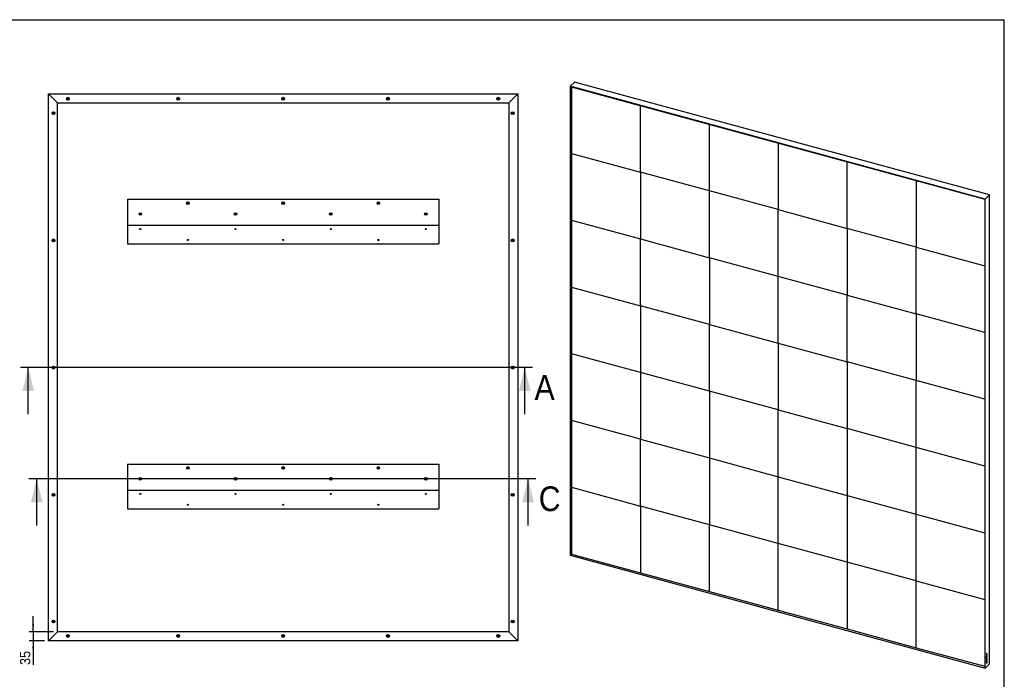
# Model space of a CAD drawing. Header units: millimetres. Extents: x 81 to 6231, y 23 to 4328.
# Tile 3 of 3: x 2438 to 6231, y 1787 to 4328. Entities that reach past the tile are written whole.
import ezdxf

# ---------------------------------------------------------------- set-up
doc = ezdxf.new("R2010")
doc.units = ezdxf.units.MM
doc.header["$LTSCALE"] = 15
doc.linetypes.add('SLD-Solido', pattern=[0])
for name, color, linetype in [('QUOTE', 1, 'SLD-Solido'), ('SCHIZZI', 9, 'Continuous'), ('SEZIONI', 9, 'SLD-Solido')]:
    doc.layers.add(name, color=color, linetype=linetype)
doc.styles.add('SLDTEXTSTYLE0', font='GOTHIC.TTF', dxfattribs={"width": 0.913})
doc.dimstyles.new('SLDDIMSTYLE1', dxfattribs={"dimtxt": 39.6875, "dimasz": 30, "dimexe": 0, "dimexo": 0.0625, "dimgap": 9.921875, "dimtad": 1, "dimdec": 1, "dimrnd": 1e-09, "dimzin": 12, "dimdsep": 46, "dimtxsty": 'SLDTEXTSTYLE0', "dimsah": 1, "dimcen": 0.09, "dimadec": 0, "dimazin": 3, "dimtfac": 1, "dimtdec": 1, "dimtmove": 0, "dimatfit": 0, "dimfxl": 1, "dimfrac": 2, "dimtolj": 1, "dimtzin": 12, "dimarcsym": 0})

# ---------------------------------------------------------------- blocks, each defined once
blk = doc.blocks.new('_D_5')
at = {"layer": 'QUOTE', "transparency": 16777216}
for p, q in [((2490.3, 1970), (2490.3, 2030)), ((2569.1, 1970), (2475.3, 1970)), ((2534.1, 1935), (2475.3, 1935)), ((2490.3, 1970), (2490.3, 1935)), ((2490.3, 1935), (2490.3, 1842.6))]:
    blk.add_line(p, q, dxfattribs=at)
for points in [[(2490.3, 1970), (2494, 2000), (2486.5, 2000)], [(2490.3, 1935), (2486.5, 1905), (2494, 1905)]]:
    blk.add_solid(points, dxfattribs=at)
at = {"layer": 'QUOTE', "transparency": 16777216, "insert": (2439.6, 1842.6), "char_height": 39.69, "attachment_point": 1, "rotation": 90, "style": 'SLDTEXTSTYLE0'}
blk.add_mtext('35', dxfattribs=at)

msp = doc.modelspace()

# ---------------------------------------------------------------- linework, layer by layer
for p, q in [((4575.04, 4087.84), (4558.71, 4071.9)), ((6157.74, 3637.32), (4558.71, 4071.9)), ((4558.71, 4071.9), (4558.71, 2264.99)), ((4562.45, 4069.07), (6155.63, 3636.08)), ((4564.58, 4068.49), (4564.58, 3812.64)), ((6174.07, 3653.26), (4575.04, 4087.84)), ((2549.13, 4042.99), (4357.13, 4042.99)), ((2549.13, 4042.99), (2584.13, 4007.99)), ((2549.13, 1934.99), (2549.13, 4042.99)), ((2621.71, 4023.96), (2621.71, 4023.02)), ((2623.66, 4023.96), (2621.71, 4023.96)), ((2621.71, 4023.02), (2623.66, 4023.02)), ((2624.6, 4025.9), (2623.66, 4025.9)), ((2623.66, 4025.9), (2623.66, 4023.96)), ((2623.66, 4023.02), (2623.66, 4021.07)), ((2623.66, 4021.07), (2624.6, 4021.07)), ((2624.6, 4023.96), (2624.6, 4025.9)), ((2626.54, 4023.96), (2624.6, 4023.96)), ((2624.6, 4023.02), (2626.54, 4023.02)), ((2624.6, 4021.07), (2624.6, 4023.02)), ((2626.54, 4023.02), (2626.54, 4023.96)), ((3048.51, 4023.74), (3046.72, 4022.99)), ((3046.72, 4022.99), (3047.08, 4022.12)), ((3047.08, 4022.12), (3048.88, 4022.87)), ((3048.63, 4025.9), (3047.76, 4025.53)), ((3047.76, 4025.53), (3048.51, 4023.74)), ((3049.38, 4024.11), (3048.63, 4025.9)), ((3048.88, 4022.87), (3049.63, 4021.08)), ((3051.17, 4024.86), (3049.38, 4024.11)), ((3049.63, 4021.08), (3050.5, 4021.44)), ((3049.74, 4023.24), (3051.54, 4023.99)), ((3050.5, 4021.44), (3049.74, 4023.24)), ((3051.54, 4023.99), (3051.17, 4024.86)), ((3452.51, 4023.74), (3450.72, 4023)), ((3450.72, 4023), (3451.08, 4022.13)), ((3451.08, 4022.13), (3452.87, 4022.87)), ((3452.64, 4025.9), (3451.77, 4025.54)), ((3451.77, 4025.54), (3452.51, 4023.74)), ((3453.38, 4024.11), (3452.64, 4025.9)), ((3452.87, 4022.87), (3453.62, 4021.08)), ((3455.18, 4024.85), (3453.38, 4024.11)), ((3453.62, 4021.08), (3454.49, 4021.44)), ((3453.74, 4023.23), (3455.54, 4023.98)), ((3454.49, 4021.44), (3453.74, 4023.23)), ((3455.54, 4023.98), (3455.18, 4024.85)), ((3856.51, 4023.74), (3854.72, 4023)), ((3854.72, 4023), (3855.08, 4022.13)), ((3855.08, 4022.13), (3856.87, 4022.87)), ((3856.64, 4025.9), (3855.77, 4025.54)), ((3855.77, 4025.54), (3856.51, 4023.74)), ((3857.38, 4024.11), (3856.64, 4025.9)), ((3856.87, 4022.87), (3857.62, 4021.08)), ((3859.18, 4024.85), (3857.38, 4024.11)), ((3857.62, 4021.08), (3858.49, 4021.44)), ((3857.74, 4023.23), (3859.54, 4023.98)), ((3858.49, 4021.44), (3857.74, 4023.23)), ((3859.54, 4023.98), (3859.18, 4024.85)), ((4281.63, 4023.93), (4279.69, 4023.82)), ((4279.69, 4023.82), (4279.74, 4022.88)), ((4279.74, 4022.88), (4281.68, 4022.99)), ((4282.45, 4025.93), (4281.51, 4025.87)), ((4281.51, 4025.87), (4281.63, 4023.93)), ((4281.68, 4022.99), (4281.8, 4021.05)), ((4281.8, 4021.05), (4282.74, 4021.11)), ((4282.57, 4023.99), (4282.45, 4025.93)), ((4284.51, 4024.1), (4282.57, 4023.99)), ((4282.63, 4023.05), (4284.57, 4023.16)), ((4282.74, 4021.11), (4282.63, 4023.05)), ((4284.57, 4023.16), (4284.51, 4024.1)), ((4322.13, 4007.99), (4357.13, 4042.99)), ((4357.13, 4042.99), (4357.13, 1934.99)), ((2584.13, 4007.99), (4322.13, 4007.99)), ((2584.13, 1969.99), (2584.13, 4007.99)), ((4322.13, 4007.99), (4322.13, 1969.99)), ((4829.9, 3740.53), (4829.9, 3996.38)), ((2568.01, 3968.24), (2566.22, 3967.5)), ((2566.22, 3967.5), (2566.58, 3966.63)), ((2566.58, 3966.63), (2568.37, 3967.37)), ((2568.14, 3970.4), (2567.27, 3970.04)), ((2567.27, 3970.04), (2568.01, 3968.24)), ((2568.88, 3968.61), (2568.14, 3970.4)), ((2568.37, 3967.37), (2569.12, 3965.58)), ((2570.68, 3969.35), (2568.88, 3968.61)), ((2569.12, 3965.58), (2569.99, 3965.94)), ((2569.24, 3967.73), (2571.04, 3968.48)), ((2569.99, 3965.94), (2569.24, 3967.73)), ((2571.04, 3968.48), (2570.68, 3969.35)), ((4336.21, 3970), (4335.56, 3969.32)), ((4335.56, 3969.32), (4336.96, 3967.97)), ((4336.96, 3967.97), (4335.62, 3966.57)), ((4335.62, 3966.57), (4336.3, 3965.92)), ((4337.61, 3968.66), (4336.21, 3970)), ((4336.3, 3965.92), (4337.64, 3967.32)), ((4338.96, 3970.06), (4337.61, 3968.66)), ((4337.64, 3967.32), (4339.05, 3965.98)), ((4338.29, 3968), (4339.64, 3969.41)), ((4339.7, 3966.66), (4338.29, 3968)), ((4339.64, 3969.41), (4338.96, 3970.06)), ((4339.05, 3965.98), (4339.7, 3966.66)), ((5095.23, 3668.42), (5095.23, 3924.27)), ((5360.55, 3852.16), (5360.55, 3596.31)), ((4564.58, 3812.64), (4829.9, 3740.53)), ((4564.58, 3812.64), (4564.58, 3555.49)), ((5625.88, 3524.2), (5625.88, 3780.05)), ((5095.23, 3668.42), (4829.9, 3740.53)), ((4829.9, 3740.53), (4829.9, 3483.38)), ((5891.21, 3707.94), (5891.21, 3452.09)), ((5095.23, 3411.27), (5095.23, 3668.42)), ((5360.55, 3596.31), (5095.23, 3668.42)), ((6174.07, 3653.26), (6157.74, 3637.32)), ((6174.07, 1846.35), (6174.07, 3653.26)), ((2853.13, 3636.49), (2853.13, 3536.49)), ((2853.13, 3636.49), (4053.13, 3636.49)), ((3085.84, 3621.74), (3084.05, 3621)), ((3084.05, 3621), (3084.41, 3620.13)), ((3084.41, 3620.13), (3086.21, 3620.87)), ((3085.97, 3623.9), (3085.1, 3623.54)), ((3085.1, 3623.54), (3085.84, 3621.74)), ((3086.72, 3622.11), (3085.97, 3623.9)), ((3086.21, 3620.87), (3086.95, 3619.08)), ((3088.51, 3622.85), (3086.72, 3622.11)), ((3086.95, 3619.08), (3087.82, 3619.44)), ((3087.08, 3621.23), (3088.87, 3621.98)), ((3087.82, 3619.44), (3087.08, 3621.23)), ((3088.87, 3621.98), (3088.51, 3622.85)), ((3452.51, 3621.74), (3450.72, 3621)), ((3450.72, 3621), (3451.08, 3620.13)), ((3451.08, 3620.13), (3452.87, 3620.87)), ((3452.64, 3623.9), (3451.77, 3623.54)), ((3451.77, 3623.54), (3452.51, 3621.74)), ((3453.38, 3622.11), (3452.64, 3623.9)), ((3452.87, 3620.87), (3453.62, 3619.08)), ((3455.18, 3622.85), (3453.38, 3622.11)), ((3453.62, 3619.08), (3454.49, 3619.44)), ((3453.74, 3621.23), (3455.54, 3621.98)), ((3454.49, 3619.44), (3453.74, 3621.23)), ((3455.54, 3621.98), (3455.18, 3622.85)), ((3819.18, 3621.74), (3817.38, 3621)), ((3817.38, 3621), (3817.74, 3620.13)), ((3817.74, 3620.13), (3819.54, 3620.87)), ((3819.3, 3623.9), (3818.43, 3623.54)), ((3818.43, 3623.54), (3819.18, 3621.74)), ((3820.05, 3622.11), (3819.3, 3623.9)), ((3819.54, 3620.87), (3820.28, 3619.08)), ((3821.84, 3622.85), (3820.05, 3622.11)), ((3820.28, 3619.08), (3821.15, 3619.44)), ((3820.41, 3621.23), (3822.21, 3621.98)), ((3821.15, 3619.44), (3820.41, 3621.23)), ((3822.21, 3621.98), (3821.84, 3622.85)), ((4053.13, 3636.49), (4053.13, 3536.49)), ((6155.6, 3636.08), (6155.6, 1835.26)), ((6157.74, 1830.41), (6157.74, 3637.32)), ((2901.65, 3581.46), (2901.02, 3580.76)), ((2901.02, 3580.76), (2902.46, 3579.46)), ((2902.46, 3579.46), (2901.16, 3578.01)), ((2901.16, 3578.01), (2901.86, 3577.38)), ((2903.09, 3580.16), (2901.65, 3581.46)), ((2901.86, 3577.38), (2903.16, 3578.82)), ((2904.4, 3581.6), (2903.09, 3580.16)), ((2903.16, 3578.82), (2904.6, 3577.52)), ((2903.79, 3579.52), (2905.1, 3580.97)), ((2905.24, 3578.22), (2903.79, 3579.52)), ((2905.1, 3580.97), (2904.4, 3581.6)), ((2904.6, 3577.52), (2905.24, 3578.22)), ((3269.18, 3579.74), (3267.38, 3579)), ((3267.38, 3579), (3267.74, 3578.13)), ((3267.74, 3578.13), (3269.54, 3578.87)), ((3269.3, 3581.9), (3268.43, 3581.54)), ((3268.43, 3581.54), (3269.18, 3579.74)), ((3270.05, 3580.11), (3269.3, 3581.9)), ((3269.54, 3578.87), (3270.28, 3577.08)), ((3271.84, 3580.85), (3270.05, 3580.11)), ((3270.28, 3577.08), (3271.15, 3577.44)), ((3270.41, 3579.23), (3272.21, 3579.98)), ((3271.15, 3577.44), (3270.41, 3579.23)), ((3272.21, 3579.98), (3271.84, 3580.85)), ((3635.84, 3579.74), (3634.05, 3579)), ((3634.05, 3579), (3634.41, 3578.13)), ((3634.41, 3578.13), (3636.21, 3578.87)), ((3635.97, 3581.9), (3635.1, 3581.54)), ((3635.1, 3581.54), (3635.84, 3579.74)), ((3636.72, 3580.11), (3635.97, 3581.9)), ((3636.21, 3578.87), (3636.95, 3577.08)), ((3638.51, 3580.85), (3636.72, 3580.11)), ((3636.95, 3577.08), (3637.82, 3577.44)), ((3637.08, 3579.23), (3638.87, 3579.98)), ((3637.82, 3577.44), (3637.08, 3579.23)), ((3638.87, 3579.98), (3638.51, 3580.85)), ((4002.51, 3579.74), (4000.72, 3579)), ((4000.72, 3579), (4001.08, 3578.13)), ((4001.08, 3578.13), (4002.87, 3578.87)), ((4002.64, 3581.9), (4001.77, 3581.54)), ((4001.77, 3581.54), (4002.51, 3579.74)), ((4003.38, 3580.11), (4002.64, 3581.9)), ((4002.87, 3578.87), (4003.62, 3577.08)), ((4005.18, 3580.85), (4003.38, 3580.11)), ((4003.62, 3577.08), (4004.49, 3577.44)), ((4003.74, 3579.23), (4005.54, 3579.98)), ((4004.49, 3577.44), (4003.74, 3579.23)), ((4005.54, 3579.98), (4005.18, 3580.85)), ((5360.55, 3339.16), (5360.55, 3596.31)), ((5360.55, 3596.31), (5625.88, 3524.2)), ((2853.13, 3536.49), (4053.13, 3536.49)), ((2853.13, 3536.49), (2853.13, 3464.49)), ((4053.13, 3536.49), (4053.13, 3464.49)), ((4564.58, 3555.49), (4829.9, 3483.38)), ((4564.58, 3555.49), (4564.58, 3298.34)), ((5891.21, 3452.09), (5625.88, 3524.2)), ((5625.88, 3524.2), (5625.88, 3267.05)), ((2568.01, 3478.24), (2566.22, 3477.5)), ((2566.22, 3477.5), (2566.58, 3476.63)), ((2566.58, 3476.63), (2568.37, 3477.37)), ((2568.14, 3480.4), (2567.27, 3480.04)), ((2567.27, 3480.04), (2568.01, 3478.24)), ((2568.88, 3478.61), (2568.14, 3480.4)), ((2568.37, 3477.37), (2569.12, 3475.58)), ((2570.68, 3479.35), (2568.88, 3478.61)), ((2569.12, 3475.58), (2569.99, 3475.94)), ((2569.24, 3477.73), (2571.04, 3478.48)), ((2569.99, 3475.94), (2569.24, 3477.73)), ((2571.04, 3478.48), (2570.68, 3479.35)), ((2853.13, 3464.49), (4053.13, 3464.49)), ((4337.01, 3478.24), (4335.22, 3477.5)), ((4335.22, 3477.5), (4335.58, 3476.63)), ((4335.58, 3476.63), (4337.37, 3477.37)), ((4337.14, 3480.4), (4336.27, 3480.04)), ((4336.27, 3480.04), (4337.01, 3478.24)), ((4337.88, 3478.61), (4337.14, 3480.4)), ((4337.37, 3477.37), (4338.12, 3475.58)), ((4339.68, 3479.35), (4337.88, 3478.61)), ((4338.12, 3475.58), (4338.99, 3475.94)), ((4338.24, 3477.73), (4340.04, 3478.48)), ((4338.99, 3475.94), (4338.24, 3477.73)), ((4340.04, 3478.48), (4339.68, 3479.35)), ((4829.9, 3483.38), (5095.23, 3411.27)), ((4829.9, 3226.23), (4829.9, 3483.38)), ((5891.21, 3452.09), (6155.6, 3380.23)), ((5891.21, 3194.94), (5891.21, 3452.09)), ((5360.55, 3339.16), (5095.23, 3411.27)), ((5095.23, 3411.27), (5095.23, 3154.12)), ((5360.55, 3082.01), (5360.55, 3339.16)), ((5625.88, 3267.05), (5360.55, 3339.16)), ((4564.58, 3298.34), (4829.9, 3226.23)), ((4564.58, 3298.34), (4564.58, 3041.19)), ((5625.88, 3009.9), (5625.88, 3267.05)), ((5625.88, 3267.05), (5891.21, 3194.94)), ((5095.23, 3154.12), (4829.9, 3226.23)), ((4829.9, 3226.23), (4829.9, 2969.08)), ((6155.6, 3123.08), (5891.21, 3194.94)), ((5891.21, 3194.94), (5891.21, 2937.79)), ((5095.23, 3154.12), (5360.55, 3082.01)), ((5095.23, 2896.97), (5095.23, 3154.12)), ((5360.55, 3082.01), (5625.88, 3009.9)), ((5360.55, 3082.01), (5360.55, 2824.86)), ((4829.9, 2969.08), (4564.58, 3041.19)), ((4564.58, 3041.19), (4564.58, 2784.04)), ((5891.21, 2937.79), (5625.88, 3009.9)), ((5625.88, 3009.9), (5625.88, 2752.75)), ((2568.01, 2988.24), (2566.22, 2987.5)), ((2566.22, 2987.5), (2566.58, 2986.63)), ((2566.58, 2986.63), (2568.37, 2987.37)), ((2568.14, 2990.4), (2567.27, 2990.04)), ((2567.27, 2990.04), (2568.01, 2988.24)), ((2568.88, 2988.61), (2568.14, 2990.4)), ((2568.37, 2987.37), (2569.12, 2985.58)), ((2570.68, 2989.35), (2568.88, 2988.61)), ((2569.12, 2985.58), (2569.99, 2985.94)), ((2569.24, 2987.73), (2571.04, 2988.48)), ((2569.99, 2985.94), (2569.24, 2987.73)), ((2571.04, 2988.48), (2570.68, 2989.35)), ((4337.01, 2988.24), (4335.22, 2987.5)), ((4335.22, 2987.5), (4335.58, 2986.63)), ((4335.58, 2986.63), (4337.37, 2987.37)), ((4337.14, 2990.4), (4336.27, 2990.04)), ((4336.27, 2990.04), (4337.01, 2988.24)), ((4337.88, 2988.61), (4337.14, 2990.4)), ((4337.37, 2987.37), (4338.12, 2985.58)), ((4339.68, 2989.35), (4337.88, 2988.61)), ((4338.12, 2985.58), (4338.99, 2985.94)), ((4338.24, 2987.73), (4340.04, 2988.48)), ((4338.99, 2985.94), (4338.24, 2987.73)), ((4340.04, 2988.48), (4339.68, 2989.35)), ((5095.23, 2896.97), (4829.9, 2969.08)), ((4829.9, 2969.08), (4829.9, 2711.93)), ((5891.21, 2680.64), (5891.21, 2937.79)), ((6155.6, 2865.93), (5891.21, 2937.79)), ((5360.55, 2824.86), (5095.23, 2896.97)), ((5095.23, 2896.97), (5095.23, 2639.82)), ((5360.55, 2567.71), (5360.55, 2824.86)), ((5360.55, 2824.86), (5625.88, 2752.75)), ((4829.9, 2711.93), (4564.58, 2784.04)), ((4564.58, 2784.04), (4564.58, 2526.89)), ((5891.21, 2680.64), (5625.88, 2752.75)), ((5625.88, 2752.75), (5625.88, 2495.6)), ((4829.9, 2454.78), (4829.9, 2711.93)), ((4829.9, 2711.93), (5095.23, 2639.82)), ((5891.21, 2423.49), (5891.21, 2680.64)), ((6155.6, 2608.78), (5891.21, 2680.64)), ((5095.23, 2639.82), (5360.55, 2567.71)), ((5095.23, 2639.82), (5095.23, 2382.67)), ((2853.13, 2616.49), (4053.13, 2616.49)), ((2853.13, 2616.49), (2853.13, 2516.49)), ((3085.84, 2601.74), (3084.05, 2601)), ((3084.05, 2601), (3084.41, 2600.13)), ((3084.41, 2600.13), (3086.21, 2600.87)), ((3085.97, 2603.9), (3085.1, 2603.54)), ((3085.1, 2603.54), (3085.84, 2601.74)), ((3086.72, 2602.11), (3085.97, 2603.9)), ((3086.21, 2600.87), (3086.95, 2599.08)), ((3088.51, 2602.85), (3086.72, 2602.11)), ((3086.95, 2599.08), (3087.82, 2599.44)), ((3087.08, 2601.23), (3088.87, 2601.98)), ((3087.82, 2599.44), (3087.08, 2601.23)), ((3088.87, 2601.98), (3088.51, 2602.85)), ((3452.51, 2601.74), (3450.72, 2601)), ((3450.72, 2601), (3451.08, 2600.13)), ((3451.08, 2600.13), (3452.87, 2600.87)), ((3452.64, 2603.9), (3451.77, 2603.54)), ((3451.77, 2603.54), (3452.51, 2601.74)), ((3453.38, 2602.11), (3452.64, 2603.9)), ((3452.87, 2600.87), (3453.62, 2599.08)), ((3455.18, 2602.85), (3453.38, 2602.11)), ((3453.62, 2599.08), (3454.49, 2599.44)), ((3453.74, 2601.23), (3455.54, 2601.98)), ((3454.49, 2599.44), (3453.74, 2601.23)), ((3455.54, 2601.98), (3455.18, 2602.85)), ((3819.32, 2601.96), (3817.38, 2601.96)), ((3817.38, 2601.96), (3817.38, 2601.02)), ((3817.38, 2601.02), (3819.32, 2601.02)), ((3820.27, 2603.9), (3819.32, 2603.9)), ((3819.32, 2603.9), (3819.32, 2601.96)), ((3819.32, 2601.02), (3819.32, 2599.07)), ((3819.32, 2599.07), (3820.27, 2599.07)), ((3820.27, 2601.96), (3820.27, 2603.9)), ((3822.21, 2601.96), (3820.27, 2601.96)), ((3820.27, 2599.07), (3820.27, 2601.02)), ((3820.27, 2601.02), (3822.21, 2601.02)), ((3822.21, 2601.02), (3822.21, 2601.96)), ((4053.13, 2616.49), (4053.13, 2516.49)), ((2902.51, 2559.74), (2900.72, 2559)), ((2900.72, 2559), (2901.08, 2558.13)), ((2901.08, 2558.13), (2902.87, 2558.87)), ((2902.64, 2561.9), (2901.77, 2561.54)), ((2901.77, 2561.54), (2902.51, 2559.74)), ((2903.38, 2560.11), (2902.64, 2561.9)), ((2902.87, 2558.87), (2903.62, 2557.08)), ((2905.18, 2560.85), (2903.38, 2560.11)), ((2903.62, 2557.08), (2904.49, 2557.44)), ((2903.74, 2559.23), (2905.54, 2559.98)), ((2904.49, 2557.44), (2903.74, 2559.23)), ((2905.54, 2559.98), (2905.18, 2560.85)), ((3269.18, 2559.74), (3267.38, 2559)), ((3267.38, 2559), (3267.74, 2558.13)), ((3267.74, 2558.13), (3269.54, 2558.87)), ((3269.3, 2561.9), (3268.43, 2561.54)), ((3268.43, 2561.54), (3269.18, 2559.74)), ((3270.05, 2560.11), (3269.3, 2561.9)), ((3269.54, 2558.87), (3270.28, 2557.08)), ((3271.84, 2560.85), (3270.05, 2560.11)), ((3270.28, 2557.08), (3271.15, 2557.44)), ((3270.41, 2559.23), (3272.21, 2559.98)), ((3271.15, 2557.44), (3270.41, 2559.23)), ((3272.21, 2559.98), (3271.84, 2560.85)), ((3635.99, 2559.96), (3634.05, 2559.96)), ((3634.05, 2559.96), (3634.05, 2559.02)), ((3634.05, 2559.02), (3635.99, 2559.02)), ((3636.93, 2561.9), (3635.99, 2561.9)), ((3635.99, 2561.9), (3635.99, 2559.96)), ((3635.99, 2559.02), (3635.99, 2557.07)), ((3635.99, 2557.07), (3636.93, 2557.07)), ((3636.93, 2559.96), (3636.93, 2561.9)), ((3638.88, 2559.96), (3636.93, 2559.96)), ((3636.93, 2557.07), (3636.93, 2559.02)), ((3636.93, 2559.02), (3638.88, 2559.02)), ((3638.88, 2559.02), (3638.88, 2559.96)), ((4002.66, 2559.96), (4000.71, 2559.96)), ((4000.71, 2559.96), (4000.71, 2559.02)), ((4000.71, 2559.02), (4002.66, 2559.02)), ((4003.6, 2561.9), (4002.66, 2561.9)), ((4002.66, 2561.9), (4002.66, 2559.96)), ((4002.66, 2559.02), (4002.66, 2557.07)), ((4002.66, 2557.07), (4003.6, 2557.07)), ((4003.6, 2559.96), (4003.6, 2561.9)), ((4005.54, 2559.96), (4003.6, 2559.96)), ((4003.6, 2557.07), (4003.6, 2559.02)), ((4003.6, 2559.02), (4005.54, 2559.02)), ((4005.54, 2559.02), (4005.54, 2559.96)), ((5360.55, 2310.56), (5360.55, 2567.71)), ((5360.55, 2567.71), (5625.88, 2495.6)), ((2853.13, 2516.49), (2853.13, 2444.49)), ((2853.13, 2516.49), (4053.13, 2516.49)), ((4053.13, 2516.49), (4053.13, 2444.49)), ((4564.58, 2526.89), (4829.9, 2454.78)), ((4564.58, 2526.89), (4564.58, 2269.74)), ((2568.01, 2498.24), (2566.22, 2497.5)), ((2566.22, 2497.5), (2566.58, 2496.63)), ((2566.58, 2496.63), (2568.37, 2497.37)), ((2568.14, 2500.4), (2567.27, 2500.04)), ((2567.27, 2500.04), (2568.01, 2498.24)), ((2568.88, 2498.61), (2568.14, 2500.4)), ((2568.37, 2497.37), (2569.12, 2495.58)), ((2570.68, 2499.35), (2568.88, 2498.61)), ((2569.12, 2495.58), (2569.99, 2495.94)), ((2569.24, 2497.73), (2571.04, 2498.48)), ((2569.99, 2495.94), (2569.24, 2497.73)), ((2571.04, 2498.48), (2570.68, 2499.35)), ((4337.01, 2498.24), (4335.22, 2497.5)), ((4335.22, 2497.5), (4335.58, 2496.63)), ((4335.58, 2496.63), (4337.37, 2497.37)), ((4337.14, 2500.4), (4336.27, 2500.04)), ((4336.27, 2500.04), (4337.01, 2498.24)), ((4337.88, 2498.61), (4337.14, 2500.4)), ((4337.37, 2497.37), (4338.12, 2495.58)), ((4339.68, 2499.35), (4337.88, 2498.61)), ((4338.12, 2495.58), (4338.99, 2495.94)), ((4338.24, 2497.73), (4340.04, 2498.48)), ((4338.99, 2495.94), (4338.24, 2497.73)), ((4340.04, 2498.48), (4339.68, 2499.35)), ((5625.88, 2495.6), (5891.21, 2423.49)), ((5625.88, 2495.6), (5625.88, 2238.45)), ((2853.13, 2444.49), (4053.13, 2444.49)), ((5095.23, 2382.67), (4829.9, 2454.78)), ((4829.9, 2454.78), (4829.9, 2197.63)), ((5891.21, 2423.49), (6155.6, 2351.63)), ((5891.21, 2166.34), (5891.21, 2423.49)), ((5095.23, 2125.52), (5095.23, 2382.67)), ((5360.55, 2310.56), (5095.23, 2382.67)), ((5360.55, 2053.41), (5360.55, 2310.56)), ((5625.88, 2238.45), (5360.55, 2310.56)), ((4558.71, 2264.99), (6157.74, 1830.41)), ((4564.11, 2269.28), (4564.58, 2269.74)), ((4564.58, 2269.74), (4829.9, 2197.63)), ((5891.21, 2166.34), (5625.88, 2238.45)), ((5625.88, 2238.45), (5625.88, 1981.3)), ((4829.9, 2197.63), (5095.23, 2125.52)), ((5891.21, 1909.19), (5891.21, 2166.34)), ((5891.21, 2166.34), (6155.6, 2094.48)), ((5095.23, 2125.52), (5360.55, 2053.41)), ((5360.55, 2053.41), (5625.88, 1981.3)), ((2568.01, 2010.24), (2566.22, 2009.5)), ((2568.14, 2012.4), (2567.27, 2012.04)), ((2567.27, 2012.04), (2568.01, 2010.24)), ((2568.88, 2010.61), (2568.14, 2012.4)), ((2570.68, 2011.35), (2568.88, 2010.61)), ((2569.24, 2009.73), (2571.04, 2010.48)), ((2571.04, 2010.48), (2570.68, 2011.35)), ((4337.01, 2010.24), (4335.22, 2009.5)), ((4337.14, 2012.4), (4336.27, 2012.04)), ((4336.27, 2012.04), (4337.01, 2010.24)), ((4337.88, 2010.61), (4337.14, 2012.4)), ((4339.68, 2011.35), (4337.88, 2010.61)), ((4338.24, 2009.73), (4340.04, 2010.48)), ((4340.04, 2010.48), (4339.68, 2011.35)), ((2566.22, 2009.5), (2566.58, 2008.63)), ((2566.58, 2008.63), (2568.37, 2009.37)), ((2568.37, 2009.37), (2569.12, 2007.58)), ((2569.12, 2007.58), (2569.99, 2007.94)), ((2569.99, 2007.94), (2569.24, 2009.73)), ((4335.22, 2009.5), (4335.58, 2008.63)), ((4335.58, 2008.63), (4337.37, 2009.37)), ((4337.37, 2009.37), (4338.12, 2007.58)), ((4338.12, 2007.58), (4338.99, 2007.94)), ((4338.99, 2007.94), (4338.24, 2009.73)), ((5625.88, 1981.3), (5891.21, 1909.19)), ((2584.13, 1969.99), (2549.13, 1934.99)), ((4357.13, 1934.99), (2549.13, 1934.99)), ((4322.13, 1969.99), (2584.13, 1969.99)), ((2623.51, 1954.74), (2621.72, 1954)), ((2621.72, 1954), (2622.08, 1953.13)), ((2622.08, 1953.13), (2623.87, 1953.87)), ((2623.64, 1956.9), (2622.77, 1956.54)), ((2622.77, 1956.54), (2623.51, 1954.74)), ((2624.38, 1955.11), (2623.64, 1956.9)), ((2623.87, 1953.87), (2624.62, 1952.08)), ((2626.18, 1955.85), (2624.38, 1955.11)), ((2624.62, 1952.08), (2625.49, 1952.44)), ((2624.74, 1954.23), (2626.54, 1954.98)), ((2625.49, 1952.44), (2624.74, 1954.23)), ((2626.54, 1954.98), (2626.18, 1955.85)), ((3048.51, 1954.74), (3046.72, 1954)), ((3046.72, 1954), (3047.08, 1953.13)), ((3047.08, 1953.13), (3048.87, 1953.87)), ((3048.64, 1956.9), (3047.77, 1956.54)), ((3047.77, 1956.54), (3048.51, 1954.74)), ((3049.38, 1955.11), (3048.64, 1956.9)), ((3048.87, 1953.87), (3049.62, 1952.08)), ((3051.18, 1955.85), (3049.38, 1955.11)), ((3049.62, 1952.08), (3050.49, 1952.44)), ((3049.74, 1954.23), (3051.54, 1954.98)), ((3050.49, 1952.44), (3049.74, 1954.23)), ((3051.54, 1954.98), (3051.18, 1955.85)), ((3452.51, 1954.74), (3450.72, 1954)), ((3450.72, 1954), (3451.08, 1953.13)), ((3451.08, 1953.13), (3452.87, 1953.87)), ((3452.64, 1956.9), (3451.77, 1956.54)), ((3451.77, 1956.54), (3452.51, 1954.74)), ((3453.38, 1955.11), (3452.64, 1956.9)), ((3452.87, 1953.87), (3453.62, 1952.08)), ((3455.18, 1955.85), (3453.38, 1955.11)), ((3453.62, 1952.08), (3454.49, 1952.44)), ((3453.74, 1954.23), (3455.54, 1954.98)), ((3454.49, 1952.44), (3453.74, 1954.23)), ((3455.54, 1954.98), (3455.18, 1955.85)), ((3856.51, 1954.74), (3854.72, 1954)), ((3854.72, 1954), (3855.08, 1953.13)), ((3855.08, 1953.13), (3856.87, 1953.87)), ((3856.64, 1956.9), (3855.77, 1956.54)), ((3855.77, 1956.54), (3856.51, 1954.74)), ((3857.38, 1955.11), (3856.64, 1956.9)), ((3856.87, 1953.87), (3857.62, 1952.08)), ((3859.18, 1955.85), (3857.38, 1955.11)), ((3857.62, 1952.08), (3858.49, 1952.44)), ((3857.74, 1954.23), (3859.54, 1954.98)), ((3858.49, 1952.44), (3857.74, 1954.23)), ((3859.54, 1954.98), (3859.18, 1955.85)), ((4281.51, 1954.74), (4279.72, 1954)), ((4279.72, 1954), (4280.08, 1953.13)), ((4280.08, 1953.13), (4281.87, 1953.87)), ((4281.64, 1956.9), (4280.77, 1956.54)), ((4280.77, 1956.54), (4281.51, 1954.74)), ((4282.38, 1955.11), (4281.64, 1956.9)), ((4281.87, 1953.87), (4282.62, 1952.08)), ((4284.18, 1955.85), (4282.38, 1955.11)), ((4282.62, 1952.08), (4283.49, 1952.44)), ((4282.74, 1954.23), (4284.54, 1954.98)), ((4283.49, 1952.44), (4282.74, 1954.23)), ((4284.54, 1954.98), (4284.18, 1955.85)), ((4357.13, 1934.99), (4322.13, 1969.99)), ((5891.21, 1909.19), (6155.6, 1837.33)), ((6164.45, 1865.31), (6162.39, 1861.65)), ((6162.39, 1861.65), (6162.39, 1861.64)), ((6162.39, 1861.64), (6162.39, 1861.01)), ((6162.39, 1861.05), (6164.36, 1861.39)), ((6162.39, 1861.01), (6164.45, 1861.37)), ((6164.45, 1888.32), (6162.4, 1886.32)), ((6162.4, 1885.74), (6164.36, 1887.65)), ((6162.4, 1885.63), (6164.45, 1887.63)), ((6162.4, 1886.32), (6162.4, 1885.63)), ((6164.11, 1883.85), (6162.4, 1882.19)), ((6162.4, 1881.6), (6164.36, 1883.52)), ((6162.4, 1881.49), (6164.45, 1883.5)), ((6162.4, 1882.19), (6162.4, 1881.49)), ((6164.11, 1879.75), (6162.4, 1878.09)), ((6162.4, 1877.51), (6164.36, 1879.42)), ((6162.4, 1877.4), (6164.45, 1879.4)), ((6162.4, 1878.09), (6162.4, 1877.4)), ((6162.74, 1876.16), (6162.4, 1875.83)), ((6162.4, 1875.83), (6162.4, 1873.03)), ((6162.4, 1873.14), (6164.36, 1875.05)), ((6162.4, 1873.03), (6164.45, 1875.03)), ((6162.75, 1871.91), (6162.4, 1871.57)), ((6162.4, 1871.57), (6162.4, 1868.51)), ((6162.4, 1868.62), (6162.66, 1868.87)), ((6162.4, 1868.51), (6162.75, 1868.85)), ((6162.64, 1867.44), (6162.63, 1867.42)), ((6162.92, 1867.35), (6162.64, 1867.44)), ((6162.83, 1867.37), (6162.64, 1867.44)), ((6162.65, 1874.07), (6162.65, 1876.07)), ((6162.65, 1874.07), (6162.74, 1874.05)), ((6162.66, 1870.75), (6162.66, 1871.83)), ((6162.66, 1870.06), (6164.36, 1871.72)), ((6162.66, 1870.75), (6162.75, 1870.73)), ((6162.66, 1868.87), (6162.66, 1870.06)), ((6162.66, 1870.06), (6162.75, 1870.03)), ((6162.66, 1868.87), (6162.75, 1868.85)), ((6162.88, 1858.36), (6162.68, 1858.48)), ((6162.97, 1858.33), (6162.69, 1858.51)), ((6162.69, 1858.51), (6162.69, 1858.49)), ((6162.74, 1874.05), (6162.74, 1876.16)), ((6163.25, 1874.55), (6162.74, 1874.05)), ((6164.45, 1872.39), (6162.75, 1870.73)), ((6162.75, 1870.73), (6162.75, 1871.91)), ((6162.75, 1870.03), (6164.45, 1871.69)), ((6162.75, 1868.85), (6162.75, 1870.03)), ((6163.54, 1863.16), (6162.76, 1861.79)), ((6162.76, 1861.79), (6162.85, 1861.76)), ((6162.83, 1867.35), (6162.83, 1867.37)), ((6162.83, 1867.37), (6162.92, 1867.35)), ((6163.63, 1863.14), (6162.85, 1861.76)), ((6162.85, 1861.76), (6163.63, 1861.91)), ((6162.88, 1865.12), (6162.89, 1865.13)), ((6162.92, 1867.33), (6162.92, 1867.35)), ((6162.95, 1865.77), (6162.94, 1865.76)), ((6162.97, 1865.1), (6162.98, 1865.1)), ((6163.59, 1876.75), (6163.25, 1876.42)), ((6163.25, 1876.42), (6163.25, 1874.55)), ((6163.5, 1874.9), (6163.5, 1876.66)), ((6163.5, 1874.9), (6163.59, 1874.88)), ((6163.54, 1863.16), (6163.63, 1863.14)), ((6163.59, 1874.88), (6163.59, 1876.75)), ((6164.11, 1875.39), (6163.59, 1874.88)), ((6163.63, 1861.91), (6163.63, 1863.14)), ((6163.81, 1868.11), (6163.81, 1868.11)), ((6163.87, 1868.75), (6163.86, 1868.74)), ((6163.87, 1863.75), (6164.36, 1864.6)), ((6163.87, 1862.01), (6163.87, 1863.75)), ((6163.87, 1863.75), (6163.96, 1863.72)), ((6163.87, 1862.01), (6163.96, 1861.98)), ((6164.12, 1859.93), (6163.87, 1859.24)), ((6163.87, 1859.24), (6163.88, 1859.23)), ((6163.88, 1866.26), (6163.88, 1866.24)), ((6163.88, 1866.24), (6164.15, 1866.09)), ((6163.89, 1868.08), (6163.9, 1868.09)), ((6163.96, 1863.72), (6164.45, 1864.58)), ((6163.96, 1861.98), (6163.96, 1863.72)), ((6164.45, 1862.08), (6163.96, 1861.98)), ((6164.45, 1886.15), (6164.11, 1885.81)), ((6164.11, 1885.81), (6164.11, 1883.85)), ((6164.45, 1882.05), (6164.11, 1881.71)), ((6164.11, 1881.71), (6164.11, 1879.75)), ((6164.45, 1877.86), (6164.11, 1877.53)), ((6164.11, 1877.53), (6164.11, 1875.39)), ((6164.12, 1859.92), (6164.12, 1859.93)), ((6164.15, 1866.09), (6164.15, 1866.11)), ((6164.36, 1887.65), (6164.36, 1888.24)), ((6164.36, 1887.65), (6164.45, 1887.63)), ((6164.36, 1883.52), (6164.36, 1886.06)), ((6164.36, 1883.52), (6164.45, 1883.5)), ((6164.36, 1879.42), (6164.36, 1881.97)), ((6164.36, 1879.42), (6164.45, 1879.4)), ((6164.36, 1875.05), (6164.36, 1877.77)), ((6164.36, 1875.05), (6164.45, 1875.03)), ((6164.36, 1871.72), (6164.36, 1872.3)), ((6164.36, 1871.72), (6164.45, 1871.69)), ((6164.36, 1864.6), (6164.36, 1865.15)), ((6164.36, 1864.6), (6164.45, 1864.58)), ((6164.36, 1861.39), (6164.36, 1862.06)), ((6164.36, 1861.39), (6164.45, 1861.37)), ((6164.45, 1887.63), (6164.45, 1888.32)), ((6164.45, 1883.5), (6164.45, 1886.15)), ((6164.45, 1879.4), (6164.45, 1882.05)), ((6164.45, 1875.03), (6164.45, 1877.86)), ((6164.45, 1871.69), (6164.45, 1872.39)), ((6164.45, 1864.58), (6164.45, 1865.31)), ((6164.45, 1861.37), (6164.45, 1862.08)), ((6174.07, 1846.35), (6157.74, 1830.41)), ((6162.47, 1857.71), (6161.85, 1857.62)), ((6161.85, 1857.62), (6161.85, 1857.1)), ((6161.85, 1857.14), (6162.3, 1857.2)), ((6161.85, 1857.1), (6162.39, 1857.18)), ((6162.3, 1857.2), (6162.39, 1857.18)), ((6162.4, 1847.93), (6164.36, 1849.85)), ((6162.4, 1847.82), (6164.45, 1849.82)), ((6162.4, 1849.23), (6162.4, 1847.82)), ((6162.64, 1853.96), (6162.42, 1853.74)), ((6162.42, 1853.74), (6162.42, 1852.17)), ((6162.42, 1852.28), (6163.47, 1853.3)), ((6162.42, 1852.17), (6163.55, 1853.28)), ((6162.55, 1852.86), (6162.55, 1853.87)), ((6162.55, 1852.86), (6162.64, 1852.84)), ((6163.86, 1857.42), (6162.63, 1857.25)), ((6162.63, 1857.25), (6162.72, 1857.22)), ((6162.64, 1852.84), (6162.64, 1853.96)), ((6162.87, 1853.07), (6162.64, 1852.84)), ((6162.66, 1849.59), (6162.66, 1848.88)), ((6162.66, 1848.88), (6162.75, 1848.85)), ((6162.72, 1857.78), (6162.8, 1857.76)), ((6163.95, 1857.39), (6162.72, 1857.22)), ((6162.75, 1848.85), (6164.11, 1850.18)), ((6162.75, 1849.57), (6162.75, 1848.85)), ((6164.09, 1857.94), (6162.8, 1857.76)), ((6163.09, 1854.27), (6162.87, 1854.05)), ((6162.87, 1854.05), (6162.87, 1853.07)), ((6162.88, 1858.34), (6162.88, 1858.36)), ((6162.88, 1858.36), (6162.97, 1858.33)), ((6162.96, 1858.31), (6162.97, 1858.33)), ((6163, 1853.31), (6163, 1854.18)), ((6163, 1853.31), (6163.09, 1853.28)), ((6163.09, 1853.28), (6163.09, 1854.27)), ((6163.33, 1853.52), (6163.09, 1853.28)), ((6163.55, 1854.87), (6163.33, 1854.65)), ((6163.33, 1854.65), (6163.33, 1853.52)), ((6163.34, 1855.82), (6163.34, 1855.83)), ((6163.34, 1851.54), (6163.34, 1851.53)), ((6163.42, 1856.52), (6163.43, 1856.52)), ((6163.43, 1852.23), (6163.42, 1852.23)), ((6163.43, 1855.8), (6163.43, 1855.8)), ((6163.43, 1851.51), (6163.43, 1851.51)), ((6163.47, 1853.3), (6163.47, 1854.78)), ((6163.47, 1853.3), (6163.55, 1853.28)), ((6163.55, 1853.28), (6163.55, 1854.87)), ((6163.86, 1857.42), (6163.95, 1857.39)), ((6164.11, 1850.18), (6164.11, 1850.9)), ((6164.21, 1857.46), (6164.88, 1857.56)), ((6164.21, 1857.46), (6164.3, 1857.44)), ((6164.3, 1857.44), (6164.97, 1857.53)), ((6164.33, 1858.01), (6164.42, 1857.98)), ((6164.36, 1849.85), (6164.36, 1851.26)), ((6164.36, 1849.85), (6164.45, 1849.82)), ((6164.97, 1858.06), (6164.42, 1857.98)), ((6164.45, 1849.82), (6164.45, 1851.23)), ((6164.88, 1857.56), (6164.88, 1858.05)), ((6164.88, 1857.56), (6164.97, 1857.53)), ((6164.97, 1857.53), (6164.97, 1858.06))]:
    msp.add_line(p, q)
for centre, radius in [((2624.13, 4023.49), 5.5), ((2624.13, 4023.49), 4.5), ((3049.13, 4023.49), 5.5), ((3049.13, 4023.49), 4.5), ((3453.13, 4023.49), 5.5), ((3453.13, 4023.49), 4.5), ((3857.13, 4023.49), 5.5), ((3857.13, 4023.49), 4.5), ((4282.13, 4023.49), 5.5), ((4282.13, 4023.49), 4.5), ((2568.63, 3967.99), 5.5), ((2568.63, 3967.99), 4.5), ((4337.63, 3967.99), 5.5), ((4337.63, 3967.99), 4.5), ((3086.46, 3621.49), 5), ((3086.46, 3621.49), 4.5), ((3453.13, 3621.49), 5), ((3453.13, 3621.49), 4.5), ((3819.79, 3621.49), 5), ((3819.79, 3621.49), 4.5), ((2903.13, 3579.49), 5), ((2903.13, 3579.49), 4.5), ((3269.79, 3579.49), 5), ((3269.79, 3579.49), 4.5), ((3636.46, 3579.49), 5), ((3636.46, 3579.49), 4.5), ((4003.13, 3579.49), 5), ((4003.13, 3579.49), 4.5), ((2903.13, 3521.49), 2), ((3269.79, 3521.49), 2), ((3636.46, 3521.49), 2), ((4003.13, 3521.49), 2), ((2568.63, 3477.99), 5.5), ((2568.63, 3477.99), 4.5), ((3086.46, 3479.49), 2), ((3453.13, 3479.49), 2), ((3819.79, 3479.49), 2), ((4337.63, 3477.99), 5.5), ((4337.63, 3477.99), 4.5), ((2568.63, 2987.99), 5.5), ((2568.63, 2987.99), 4.5), ((4337.63, 2987.99), 5.5), ((4337.63, 2987.99), 4.5), ((3086.46, 2601.49), 5), ((3086.46, 2601.49), 4.5), ((3453.13, 2601.49), 5), ((3453.13, 2601.49), 4.5), ((3819.79, 2601.49), 5), ((3819.79, 2601.49), 4.5), ((2903.13, 2559.49), 5), ((2903.13, 2559.49), 4.5), ((3269.79, 2559.49), 5), ((3269.79, 2559.49), 4.5), ((3636.46, 2559.49), 5), ((3636.46, 2559.49), 4.5), ((4003.13, 2559.49), 5), ((4003.13, 2559.49), 4.5), ((2568.63, 2497.99), 5.5), ((2903.13, 2501.49), 2), ((3269.79, 2501.49), 2), ((3636.46, 2501.49), 2), ((4003.13, 2501.49), 2), ((4337.63, 2497.99), 5.5), ((2568.63, 2497.99), 4.5), ((4337.63, 2497.99), 4.5), ((3086.46, 2459.49), 2), ((3453.13, 2459.49), 2), ((3819.79, 2459.49), 2), ((2568.63, 2009.99), 5.5), ((2568.63, 2009.99), 4.5), ((4337.63, 2009.99), 5.5), ((4337.63, 2009.99), 4.5), ((2624.13, 1954.49), 5.5), ((2624.13, 1954.49), 4.5), ((3049.13, 1954.49), 5.5), ((3049.13, 1954.49), 4.5), ((3453.13, 1954.49), 5.5), ((3453.13, 1954.49), 4.5), ((3857.13, 1954.49), 5.5), ((3857.13, 1954.49), 4.5), ((4282.13, 1954.49), 5.5), ((4282.13, 1954.49), 4.5)]:
    msp.add_circle(centre, radius)
for centre, major_axis, ratio, start_param, end_param in [((4560.57, 4073.72), (-3.43, 4.48), 0.4594606, 1.6263991, 2.6004393), ((4560.57, 4073.72), (-3.43, 4.48), 0.4594606, 1.6263991, 2.6004393), ((6159.6, 3639.14), (3.99, 3.05), 0.0728064, 3.1971954, 4.1712356), ((6159.6, 3639.14), (3.99, 3.05), 0.0728064, 3.1971954, 4.1712356), ((4560.57, 2266.81), (3.99, 3.05), 0.0728064, 4.1712356, 5.7420319), ((4560.57, 2266.81), (3.99, 3.05), 0.0728064, 4.1712356, 5.7420319), ((6159.6, 1832.23), (-3.43, 4.48), 0.4594606, 0.5411534, 1.6263991), ((6159.6, 1832.23), (-3.43, 4.48), 0.4594606, 0.5411534, 1.6263991)]:
    msp.add_ellipse(centre, major_axis=major_axis, ratio=ratio, start_param=start_param, end_param=end_param)
for points, knots in [([(6162.63, 1867.42), (6162.58, 1867.24), (6162.48, 1866.87), (6162.39, 1866.32), (6162.36, 1865.79), (6162.4, 1865.32), (6162.52, 1865.01), (6162.72, 1864.91), (6162.89, 1865.03), (6162.97, 1865.1)], [0, 0, 0, 0, 0.1460704, 0.2887682, 0.4377557, 0.5951452, 0.7341478, 0.8644717, 1, 1, 1, 1]), ([(6162.69, 1858.49), (6162.64, 1858.35), (6162.55, 1858.1), (6162.5, 1857.83), (6162.47, 1857.71)], [0, 0, 0, 0, 0.53423777, 1, 1, 1, 1]), ([(6162.85, 1865.78), (6162.82, 1865.76), (6162.75, 1865.71), (6162.68, 1865.78), (6162.63, 1865.93), (6162.61, 1866.23), (6162.66, 1866.72), (6162.77, 1867.13), (6162.83, 1867.35)], [0, 0, 0, 0, 0.0943892, 0.189365, 0.2976915, 0.4258978, 0.6931705, 1, 1, 1, 1]), ([(6162.64, 1864.98), (6162.64, 1864.98), (6162.71, 1864.95), (6162.8, 1865.04), (6162.88, 1865.12)], [0, 0, 0, 0, 0.0229788, 1, 1, 1, 1]), ([(6162.94, 1865.76), (6162.91, 1865.74), (6162.84, 1865.69), (6162.76, 1865.75), (6162.72, 1865.9), (6162.7, 1866.2), (6162.75, 1866.7), (6162.86, 1867.11), (6162.92, 1867.33)], [0, 0, 0, 0, 0.0943892, 0.189365, 0.2976915, 0.4258978, 0.6931705, 1, 1, 1, 1]), ([(6162.89, 1865.13), (6162.95, 1865.2), (6163.07, 1865.32), (6163.23, 1865.63), (6163.41, 1866.19), (6163.47, 1866.65), (6163.51, 1866.99)], [0, 0, 0, 0, 0.1872531, 0.3476527, 0.509467, 1, 1, 1, 1]), ([(6163.26, 1866.94), (6163.23, 1866.76), (6163.2, 1866.47), (6163.13, 1866.11), (6163.04, 1865.87), (6162.98, 1865.8), (6162.95, 1865.77)], [0, 0, 0, 0, 0.4294113, 0.7007161, 0.8502874, 1, 1, 1, 1]), ([(6162.98, 1865.1), (6163.04, 1865.17), (6163.16, 1865.3), (6163.32, 1865.6), (6163.5, 1866.17), (6163.55, 1866.62), (6163.59, 1866.96)], [0, 0, 0, 0, 0.1872531, 0.3476527, 0.509467, 1, 1, 1, 1]), ([(6163.86, 1868.74), (6163.78, 1868.65), (6163.62, 1868.47), (6163.44, 1867.99), (6163.32, 1867.47), (6163.28, 1867.13), (6163.26, 1866.94)], [0, 0, 0, 0, 0.2440399, 0.4814505, 0.7097813, 1, 1, 1, 1]), ([(6163.51, 1866.99), (6163.53, 1867.16), (6163.56, 1867.45), (6163.63, 1867.8), (6163.72, 1868.02), (6163.78, 1868.08), (6163.81, 1868.11)], [0, 0, 0, 0, 0.4490962, 0.7176787, 0.8608801, 1, 1, 1, 1]), ([(6163.59, 1866.96), (6163.62, 1867.14), (6163.65, 1867.42), (6163.72, 1867.78), (6163.81, 1867.99), (6163.87, 1868.05), (6163.89, 1868.08)], [0, 0, 0, 0, 0.4490962, 0.7176787, 0.8608801, 1, 1, 1, 1]), ([(6164.15, 1866.11), (6164.23, 1866.35), (6164.37, 1866.83), (6164.48, 1867.59), (6164.5, 1868.32), (6164.37, 1868.83), (6164.12, 1868.95), (6163.95, 1868.82), (6163.87, 1868.75)], [0, 0, 0, 0, 0.1759074, 0.3484954, 0.5452361, 0.7483254, 0.8703401, 1, 1, 1, 1]), ([(6163.9, 1868.09), (6163.94, 1868.11), (6164.01, 1868.17), (6164.09, 1868.1), (6164.14, 1867.93), (6164.15, 1867.68), (6164.13, 1867.31), (6164.05, 1866.82), (6163.94, 1866.46), (6163.88, 1866.26)], [0, 0, 0, 0, 0.0886001, 0.1775904, 0.2803753, 0.4039243, 0.5463947, 0.7592876, 1, 1, 1, 1]), ([(6163.88, 1859.23), (6163.92, 1859.19), (6164, 1859.1), (6164.09, 1858.91), (6164.14, 1858.65), (6164.15, 1858.33), (6164.11, 1858.08), (6164.09, 1857.94)], [0, 0, 0, 0, 0.2086835, 0.4014828, 0.5984123, 0.7578028, 1, 1, 1, 1]), ([(6164.33, 1858.01), (6164.35, 1858.1), (6164.38, 1858.3), (6164.4, 1858.63), (6164.4, 1859.1), (6164.32, 1859.66), (6164.13, 1859.85), (6164.04, 1859.94)], [0, 0, 0, 0, 0.1070173, 0.2171799, 0.3844467, 0.6825263, 1, 1, 1, 1]), ([(6164.07, 1866.13), (6164.14, 1866.38), (6164.28, 1866.86), (6164.39, 1867.62), (6164.4, 1868.32), (6164.32, 1868.82), (6164.19, 1868.86), (6164.17, 1868.86)], [0, 0, 0, 0, 0.2245128, 0.4447889, 0.6958915, 0.9550969, 1, 1, 1, 1]), ([(6164.42, 1857.98), (6164.44, 1858.08), (6164.47, 1858.27), (6164.49, 1858.61), (6164.49, 1859.07), (6164.41, 1859.63), (6164.22, 1859.82), (6164.12, 1859.92)], [0, 0, 0, 0, 0.1070173, 0.2171799, 0.3844467, 0.6825263, 1, 1, 1, 1]), ([(6162.39, 1857.18), (6162.38, 1857.09), (6162.37, 1856.96), (6162.37, 1856.82), (6162.37, 1856.76), (6162.37, 1856.73), (6162.37, 1856.71), (6162.37, 1856.71), (6162.37, 1856.71), (6162.37, 1856.7), (6162.37, 1856.7), (6162.37, 1856.7), (6162.37, 1856.44), (6162.42, 1855.98), (6162.65, 1855.56), (6163, 1855.47), (6163.28, 1855.68), (6163.43, 1855.8)], [0, 0, 0, 0, 0.0692641, 0.102088, 0.1170424, 0.1237265, 0.1266881, 0.1279952, 0.1285711, 0.1288247, 0.1289363, 0.1289854, 0.129024, 0.3530678, 0.564112, 0.7753896, 1, 1, 1, 1]), ([(6163.42, 1852.23), (6163.27, 1852.04), (6162.96, 1851.68), (6162.62, 1850.82), (6162.43, 1849.97), (6162.41, 1849.49), (6162.4, 1849.23)], [0, 0, 0, 0, 0.27953196, 0.54542422, 0.76306342, 1, 1, 1, 1]), ([(6162.63, 1857.25), (6162.63, 1857.21), (6162.63, 1857.16), (6162.63, 1857.11), (6162.63, 1857.08), (6162.63, 1857.07), (6162.63, 1857.07), (6162.63, 1857.06), (6162.63, 1857.06), (6162.63, 1857.06), (6162.63, 1857.06), (6162.63, 1857.06), (6162.63, 1856.9), (6162.67, 1856.62), (6162.76, 1856.4), (6162.84, 1856.39), (6162.85, 1856.39)], [0, 0, 0, 0, 0.08374061, 0.12091955, 0.13741797, 0.1447114, 0.14792775, 0.14934439, 0.14996801, 0.15024245, 0.15036322, 0.15041636, 0.15045811, 0.56811132, 0.96880402, 1, 1, 1, 1]), ([(6163.34, 1851.53), (6163.23, 1851.41), (6163.03, 1851.17), (6162.81, 1850.62), (6162.68, 1850.07), (6162.67, 1849.76), (6162.66, 1849.59)], [0, 0, 0, 0, 0.2871229, 0.5522893, 0.766205, 1, 1, 1, 1]), ([(6162.72, 1857.78), (6162.74, 1857.88), (6162.79, 1858.07), (6162.85, 1858.25), (6162.88, 1858.34)], [0, 0, 0, 0, 0.5348435, 1, 1, 1, 1]), ([(6162.72, 1857.22), (6162.72, 1857.19), (6162.72, 1857.14), (6162.72, 1857.08), (6162.72, 1857.06), (6162.72, 1857.05), (6162.72, 1857.04), (6162.72, 1857.04), (6162.72, 1857.04), (6162.72, 1857.04), (6162.72, 1857.04), (6162.72, 1857.04), (6162.72, 1856.87), (6162.75, 1856.58), (6162.91, 1856.34), (6163.14, 1856.29), (6163.33, 1856.44), (6163.42, 1856.52)], [0, 0, 0, 0, 0.04588006, 0.06624978, 0.07528898, 0.07928493, 0.08104711, 0.08182327, 0.08216493, 0.0823153, 0.08238146, 0.08241058, 0.08243345, 0.31125859, 0.53079134, 0.75622294, 1, 1, 1, 1]), ([(6163.43, 1851.51), (6163.32, 1851.39), (6163.12, 1851.15), (6162.89, 1850.59), (6162.77, 1850.04), (6162.75, 1849.73), (6162.75, 1849.57)], [0, 0, 0, 0, 0.2871229, 0.5522893, 0.766205, 1, 1, 1, 1]), ([(6162.8, 1857.76), (6162.83, 1857.86), (6162.88, 1858.05), (6162.94, 1858.23), (6162.96, 1858.31)], [0, 0, 0, 0, 0.5348435, 1, 1, 1, 1]), ([(6162.81, 1855.58), (6162.84, 1855.57), (6163, 1855.52), (6163.19, 1855.69), (6163.34, 1855.82)], [0, 0, 0, 0, 0.2377722, 1, 1, 1, 1]), ([(6163.34, 1855.83), (6163.44, 1855.94), (6163.64, 1856.15), (6163.95, 1856.7), (6164.11, 1857.18), (6164.21, 1857.46)], [0, 0, 0, 0, 0.2957242, 0.575371, 1, 1, 1, 1]), ([(6163.66, 1851.7), (6163.64, 1851.7), (6163.54, 1851.72), (6163.43, 1851.62), (6163.34, 1851.54)], [0, 0, 0, 0, 0.25322488, 1, 1, 1, 1]), ([(6163.43, 1855.8), (6163.53, 1855.91), (6163.72, 1856.13), (6164.04, 1856.67), (6164.2, 1857.15), (6164.3, 1857.44)], [0, 0, 0, 0, 0.2957242, 0.575371, 1, 1, 1, 1]), ([(6163.43, 1856.52), (6163.54, 1856.65), (6163.73, 1856.87), (6163.88, 1857.24), (6163.95, 1857.39)], [0, 0, 0, 0, 0.5786018, 1, 1, 1, 1]), ([(6164.45, 1851.23), (6164.44, 1851.52), (6164.4, 1852.07), (6164.14, 1852.48), (6163.79, 1852.53), (6163.55, 1852.33), (6163.43, 1852.23)], [0, 0, 0, 0, 0.2961767, 0.5664015, 0.7768821, 1, 1, 1, 1]), ([(6164.11, 1850.9), (6164.1, 1851.08), (6164.08, 1851.44), (6163.9, 1851.69), (6163.68, 1851.71), (6163.52, 1851.58), (6163.43, 1851.51)], [0, 0, 0, 0, 0.293871, 0.5608682, 0.7719073, 1, 1, 1, 1]), ([(6164.36, 1851.26), (6164.35, 1851.54), (6164.31, 1852.07), (6164.13, 1852.46), (6163.99, 1852.47), (6163.98, 1852.47)], [0, 0, 0, 0, 0.5049821, 0.9657163, 1, 1, 1, 1])]:
    msp.add_open_spline(points, degree=3, knots=knots)
at = {"layer": 'QUOTE', "color": 7, "true_color": 0xffffff}
msp.add_line((81.13, 4327.99), (6230.84, 4327.99), dxfattribs=at)
at = {"layer": 'SCHIZZI', "color": 7, "true_color": 0xffffff}
msp.add_line((6231.13, 22.99), (6230.84, 4327.99), dxfattribs=at)
at = {"layer": 'SEZIONI'}
for p, q in [((4414.09, 2987.99), (2441.34, 2987.99)), ((4426.67, 2559.49), (2473.89, 2559.49))]:
    msp.add_line(p, q, dxfattribs=at)
at = {"layer": 'SEZIONI', "linetype": 'SLD-Solido'}
for p, q in [((2471.34, 2807.99), (2471.34, 2987.99)), ((4384.09, 2807.99), (4384.09, 2987.99)), ((2503.89, 2379.49), (2503.89, 2559.49)), ((4396.67, 2379.49), (4396.67, 2559.49))]:
    msp.add_line(p, q, dxfattribs=at)
at = {"layer": 'SEZIONI'}
for points in [[(2471.34, 2987.99), (2448.84, 2897.99), (2493.84, 2897.99)], [(4384.09, 2987.99), (4361.59, 2897.99), (4406.59, 2897.99)], [(2503.89, 2559.49), (2481.39, 2469.49), (2526.39, 2469.49)], [(4396.67, 2559.49), (4374.17, 2469.49), (4419.17, 2469.49)]]:
    msp.add_solid(points, dxfattribs=at)

# ---------------------------------------------------------------- texts
at = {"layer": 'SEZIONI', "char_height": 95.25, "attachment_point": 1, "style": 'SLDTEXTSTYLE0'}
for s, insert in [('A', (4421.56, 2959.02)), ('C', (4437.86, 2530.52))]:
    msp.add_mtext(s, dxfattribs=dict(at, insert=insert))

# ---------------------------------------------------------------- dimensions: what is measured, and where the dimension line sits
at = {"layer": 'QUOTE'}
dim = msp.add_linear_dim(base=(2490.28, 1934.99), p1=(2584.13, 1969.99), p2=(2549.13, 1934.99), angle=90, dimstyle='SLDDIMSTYLE1', dxfattribs=at)
dim.commit()
dim.dimension.update_dxf_attribs({"geometry": '_D_5', "text_midpoint": (2490.28, 1871.92), "dimtype": 160})

doc.saveas('drawing.dxf')
